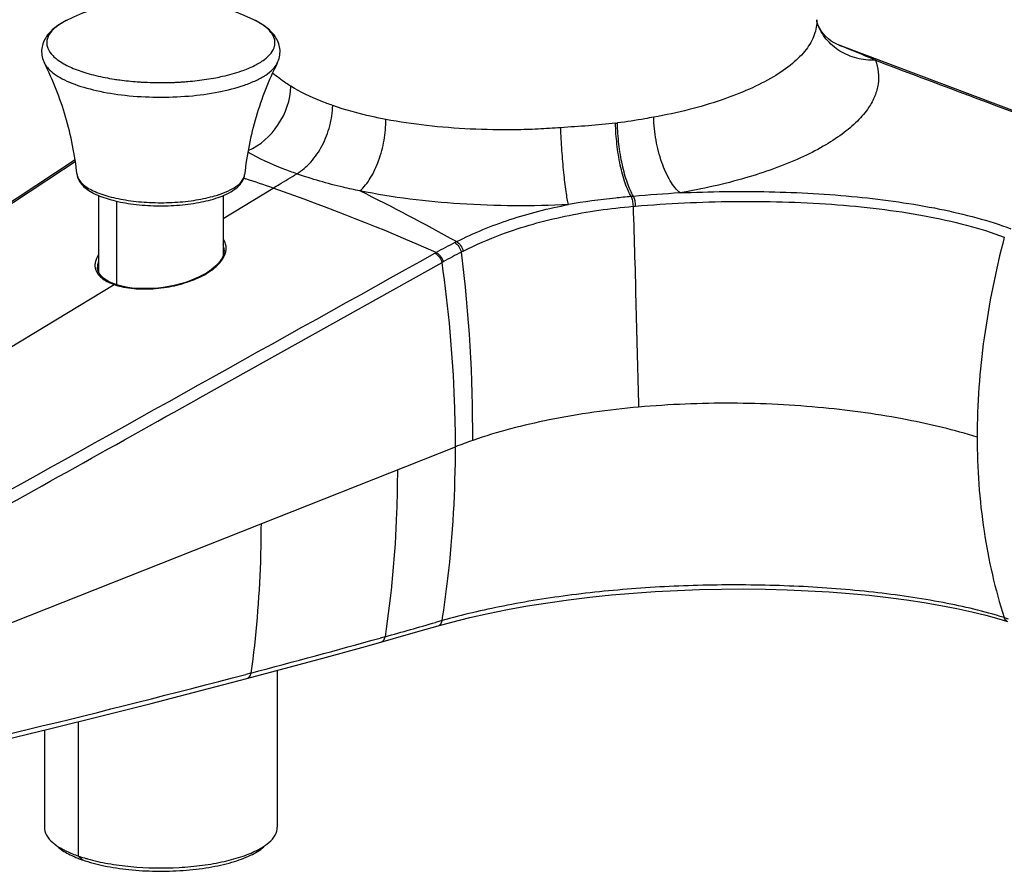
# Model space of a CAD drawing. Header units: millimetres. Extents: x 34 to 540, y 12 to 394.
# Tile 8 of 11: x 333 to 421, y 69 to 146. Entities that reach past the tile are written whole.
import ezdxf

# ---------------------------------------------------------------- set-up
doc = ezdxf.new("R2010")
doc.units = ezdxf.units.MM
doc.header["$LTSCALE"] = 32.67
doc.layers.get('0').update_dxf_attribs({"linetype": 'CONTINUOUS'})

msp = doc.modelspace()

# ---------------------------------------------------------------- linework, layer by layer
at = {"color": 7, "linetype": 'CONTINUOUS'}
for p, q in [((404.687, 145.397), (404.684, 145.403)), ((460.998, 122.998), (406.637, 143.459)), ((337.914, 133.139), (289.664, 101.294)), ((340.023, 129.934), (340.023, 123.051)), ((351.223, 129.935), (351.223, 124.523)), ((339.923, 123.508), (339.923, 123.5)), ((341.194, 122.075), (340.921, 122.207)), ((341.516, 121.95), (341.194, 122.075)), ((341.877, 121.838), (341.517, 121.95)), ((368.958, 90.77), (370.577, 91.231)), ((420.986, 91.87), (421.773, 91.631)), ((364.37, 89.476), (368.958, 90.77)), ((360.193, 88.322), (364.37, 89.476)), ((355.929, 87.17), (360.193, 88.322)), ((353.365, 86.49), (355.929, 87.17)), ((356.1, 87.216), (356.1, 73.107)), ((335.145, 81.851), (335.145, 73.107))]:
    msp.add_line(p, q, dxfattribs=at)
at = {"color": 9, "linetype": 'CONTINUOUS'}
for p, q in [((353.083, 131.501), (353.278, 131.437)), ((351.223, 127.876), (355.722, 130.603)), ((341.663, 121.905), (341.663, 129.425)), ((388.099, 128.969), (388.303, 128.986)), ((370.273, 124.754), (370.388, 124.819)), ((349.161, 111.766), (370.917, 123.916)), ((300.959, 97.405), (341.424, 121.936)), ((349.057, 111.707), (349.108, 111.736)), ((349.108, 111.736), (349.161, 111.766)), ((314.615, 84.555), (372.122, 107.332)), ((370.916, 91.702), (370.336, 91.537)), ((421.467, 91.984), (421.846, 91.866)), ((365.792, 90.256), (365.346, 90.132)), ((353.722, 86.984), (353.267, 86.864)), ((338.214, 70.524), (338.214, 82.61)), ((338.568, 70.179), (338.214, 70.524))]:
    msp.add_line(p, q, dxfattribs=at)
at = {"color": 7, "linetype": 'CONTINUOUS'}
for points in [[(404.684, 145.403), (404.674, 145.434), (404.663, 145.471), (404.652, 145.519), (404.641, 145.575), (404.632, 145.638), (404.626, 145.707), (404.624, 145.754)], [(406.635, 143.46), (406.429, 143.547), (406.19, 143.67), (405.931, 143.834), (405.665, 144.038), (405.421, 144.265), (405.203, 144.51), (405.012, 144.767), (404.865, 145.008), (404.761, 145.217), (404.687, 145.397)], [(351.323, 125.012), (351.298, 124.772), (351.233, 124.545), (351.128, 124.313), (350.983, 124.079), (350.8, 123.847), (350.581, 123.618), (350.328, 123.395), (350.042, 123.178), (349.724, 122.969), (349.378, 122.77), (349.004, 122.581), (348.604, 122.405), (348.183, 122.242), (347.742, 122.094), (347.286, 121.963), (346.817, 121.849), (346.339, 121.753), (345.856, 121.676), (345.372, 121.617), (344.89, 121.579), (344.414, 121.56), (343.947, 121.56), (343.494, 121.58), (343.058, 121.618), (342.64, 121.674), (342.246, 121.748), (341.877, 121.838)], [(340.921, 122.207), (340.673, 122.353), (340.456, 122.513), (340.275, 122.683), (340.131, 122.861), (340.024, 123.046), (339.956, 123.238), (339.925, 123.434), (339.923, 123.508)], [(370.576, 91.231), (371.796, 91.565), (373.407, 91.968), (375.079, 92.345), (376.81, 92.696), (378.596, 93.019), (380.428, 93.313), (382.302, 93.577), (384.213, 93.81), (386.152, 94.012), (388.114, 94.181), (390.093, 94.318), (392.081, 94.424), (394.072, 94.497), (396.062, 94.539), (398.041, 94.548), (400.004, 94.527), (401.945, 94.475), (403.853, 94.393), (405.723, 94.282), (407.551, 94.143), (409.325, 93.977), (411.042, 93.785), (412.698, 93.569), (414.282, 93.331), (415.791, 93.072), (417.222, 92.794), (418.567, 92.499), (419.821, 92.19), (420.986, 91.87)], [(313.912, 76.867), (318.043, 77.799), (322.497, 78.824), (326.95, 79.87), (331.402, 80.937), (335.854, 82.024), (340.306, 83.131), (344.759, 84.257), (349.212, 85.403), (353.365, 86.49)]]:
    msp.add_lwpolyline(points, dxfattribs=at)
for centre, radius, start, end in [((345.623, 128.687), 19, 63.86875, 109.2171), ((345.63, 128.671), 19.017, 109.22027, 116.12813), ((348.095, 137.451), 8.143, 289.16841, 291.86117), ((342.651, 83.264), 13.49, 250.79885, 253.18906), ((342.264, 80.803), 11.249, 249.26653, 250.2928), ((342.46, 81.347), 11.827, 250.28833, 250.78421), ((343.179, 84.975), 15.281, 253.15052, 254.24595)]:
    msp.add_arc(centre, radius, start, end, dxfattribs=at)
at = {"color": 9, "linetype": 'CONTINUOUS'}
for centre, radius, start, end in [((339.683, 140.576), 5.707, 120.64559, 122.5603), ((339.939, 140.146), 6.208, 119.62838, 120.65762), ((344.771, 161.903), 21.754, 258.97061, 261.14636), ((345.561, 168.158), 28.062, 265.78214, 266.51428), ((345.59, 168.619), 28.523, 266.51411, 267.23834), ((345.604, 168.906), 28.811, 267.23761, 267.59733), ((345.623, 169.401), 29.307, 267.60056, 271.86771), ((345.632, 169.14), 29.046, 271.86565, 272.22342), ((345.638, 168.994), 28.9, 272.22339, 272.58234), ((345.646, 168.816), 28.721, 272.58231, 272.94277), ((345.656, 168.619), 28.524, 272.94276, 273.30488), ((345.669, 168.405), 28.309, 273.30485, 273.66878), ((346.361, 162.559), 22.42, 278.66739, 280.78645), ((379.797, 194.193), 58.137, 276.64285, 276.81427), ((339.045, 131.927), 0.965, 186.16551, 195.42537), ((293.612, -47.788), 188.895, 70.80318, 71.58659), ((288.607, -60.998), 203.017, 66.2449, 70.69532), ((270.091, -58.183), 210.42, 60.96298, 63.63556), ((347.461, 140.185), 10.709, 285.44856, 288.47032), ((347.899, 138.833), 9.288, 288.54633, 289.21463), ((394.337, 56.875), 73.249, 94.85444, 95.01886), ((404.382, -59.357), 189.914, 93.64066, 94.90656), ((397.192, 77.347), 54.499, 117.26835, 117.46695), ((397.082, 76.543), 55.164, 116.98121, 118.94115), ((387.495, 95.427), 32.955, 116.42667, 116.75105), ((397.106, 77.276), 53.49, 117.19273, 119.17693), ((242.85, 108.61), 130.824, 359.69201, 7.13276), ((396.227, 77.915), 52.505, 118.68014, 118.82067), ((343.567, 128.247), 6.667, 254.32406, 256.75666), ((386.804, 70.026), 40.092, 109.11798, 111.4821), ((79.976, 1113.151), 1062.075, 285.611364, 285.866072), ((145.529, 878.797), 818.726, 284.731459, 285.57418), ((88.455, 1094.127), 1041.49, 282.524422, 284.729899)]:
    msp.add_arc(centre, radius, start, end, dxfattribs=at)
at = {"color": 7, "linetype": 'CONTINUOUS'}
for points, knots in [([(337.255, 145.745), (336.846, 145.545), (336.098, 145.106), (335.342, 144.33), (334.988, 143.599), (334.876, 143.006), (334.922, 142.404), (335.061, 142.026), (335.151, 141.848)], [0, 0, 0, 0, 0.274578, 0.520033, 0.639703, 0.760038, 0.879654, 1, 1, 1, 1]), ([(356.095, 141.848), (356.184, 142.026), (356.324, 142.404), (356.37, 143.006), (356.257, 143.599), (355.903, 144.33), (355.148, 145.106), (354.399, 145.545), (353.991, 145.745)], [0, 0, 0, 0, 0.120328, 0.239963, 0.360292, 0.479965, 0.725421, 1, 1, 1, 1]), ([(338.086, 131.823), (337.898, 133.582), (337.216, 137.032), (335.928, 140.306), (335.151, 141.848)], [0, 0, 0, 0, 0.505974, 1, 1, 1, 1]), ([(356.095, 141.848), (355.318, 140.306), (354.03, 137.032), (353.348, 133.582), (353.16, 131.823)], [0, 0, 0, 0, 0.494025, 1, 1, 1, 1]), ([(338.086, 131.823), (338.105, 131.645), (338.218, 131.29), (338.559, 130.833), (339.029, 130.443), (339.853, 129.965), (341.158, 129.506), (342.964, 129.152), (344.973, 128.988), (347.033, 129.026), (348.983, 129.262), (350.211, 129.565), (350.769, 129.759)], [0, 0, 0, 0, 0.039062, 0.079193, 0.122894, 0.171581, 0.286354, 0.422431, 0.572193, 0.725387, 0.871153, 1, 1, 1, 1]), ([(351.127, 129.894), (351.394, 130.001), (351.885, 130.229), (352.518, 130.663), (352.983, 131.185), (353.137, 131.612), (353.16, 131.823)], [0, 0, 0, 0, 0.294919, 0.551991, 0.781779, 1, 1, 1, 1]), ([(335.145, 73.107), (335.145, 72.868), (335.309, 72.336), (335.678, 71.939), (335.897, 71.748)], [0, 0, 0, 0, 0.451323, 1, 1, 1, 1]), ([(355.349, 71.748), (355.568, 71.939), (355.936, 72.336), (356.1, 72.868), (356.1, 73.107)], [0, 0, 0, 0, 0.548677, 1, 1, 1, 1]), ([(335.897, 71.748), (335.962, 71.692), (336.256, 71.454), (336.579, 71.255), (336.835, 71.118)], [0, 0, 0, 0, 0.229033, 1, 1, 1, 1]), ([(354.41, 71.118), (354.501, 71.166), (354.829, 71.352), (355.141, 71.568), (355.349, 71.748)], [0, 0, 0, 0, 0.271527, 1, 1, 1, 1]), ([(336.361, 71.344), (336.452, 71.266), (336.879, 70.932), (337.363, 70.675), (337.748, 70.502)], [0, 0, 0, 0, 0.221178, 1, 1, 1, 1]), ([(336.835, 71.118), (336.938, 71.063), (337.385, 70.837), (337.851, 70.651), (338.214, 70.524)], [0, 0, 0, 0, 0.23199, 1, 1, 1, 1]), ([(338.568, 70.179), (339.2, 69.958), (340.586, 69.597), (342.801, 69.266), (345.184, 69.129), (347.593, 69.194), (349.885, 69.456), (351.927, 69.899), (353.598, 70.493), (354.532, 71.037), (354.885, 71.345)], [0, 0, 0, 0, 0.119427, 0.254706, 0.399014, 0.544735, 0.68413, 0.81001, 0.916475, 1, 1, 1, 1]), ([(339.03, 70.268), (339.634, 70.098), (340.921, 69.814), (343.666, 69.455), (346.525, 69.407), (349.334, 69.663), (351.267, 69.999), (352.957, 70.463), (353.97, 70.881), (354.41, 71.118)], [0, 0, 0, 0, 0.120165, 0.251789, 0.529404, 0.664968, 0.791423, 0.904261, 1, 1, 1, 1]), ([(337.748, 70.502), (337.791, 70.483), (337.967, 70.406), (338.146, 70.334), (338.282, 70.282)], [0, 0, 0, 0, 0.243097, 1, 1, 1, 1])]:
    msp.add_open_spline(points, degree=3, knots=knots, dxfattribs=at)
at = {"color": 9, "linetype": 'CONTINUOUS'}
for points, knots in [([(336.611, 145.386), (336.327, 145.205), (335.844, 144.836), (335.431, 144.216), (335.341, 143.717), (335.395, 143.22), (335.766, 142.591), (336.546, 141.956), (337.642, 141.387), (339.029, 140.902), (340.057, 140.658), (340.609, 140.55)], [0, 0, 0, 0, 0.116699, 0.208562, 0.249345, 0.289795, 0.37932, 0.492611, 0.634766, 0.805142, 1, 1, 1, 1]), ([(337.255, 145.745), (337.221, 145.729), (337.092, 145.664), (336.964, 145.596), (336.87, 145.542)], [0, 0, 0, 0, 0.256639, 1, 1, 1, 1]), ([(352.882, 141.143), (353.275, 141.28), (353.988, 141.568), (354.899, 142.1), (355.546, 142.683), (355.85, 143.245), (355.902, 143.687), (355.84, 144.13), (355.523, 144.689), (354.864, 145.271), (354.308, 145.59), (353.991, 145.745)], [0, 0, 0, 0, 0.176686, 0.32479, 0.444722, 0.542116, 0.586672, 0.631336, 0.729502, 0.850613, 1, 1, 1, 1]), ([(404.624, 145.754), (404.636, 145.298), (404.466, 144.325), (403.667, 142.968), (402.383, 141.698), (400.647, 140.515), (398.488, 139.427), (395.945, 138.451), (393.065, 137.612), (391.023, 137.175), (389.957, 136.984)], [0, 0, 0, 0, 0.075359, 0.15874, 0.256416, 0.371467, 0.504636, 0.65512, 0.821063, 1, 1, 1, 1]), ([(406.7, 142.937), (406.241, 143.225), (405.415, 143.944), (404.87, 144.896), (404.687, 145.397)], [0, 0, 0, 0, 0.5039, 1, 1, 1, 1]), ([(406.637, 143.459), (406.913, 143.356), (408.009, 142.935), (409.095, 142.482), (409.893, 142.112)], [0, 0, 0, 0, 0.251215, 1, 1, 1, 1]), ([(409.893, 142.113), (409.331, 142.09), (408.207, 142.203), (407.165, 142.645), (406.7, 142.937)], [0, 0, 0, 0, 0.505815, 1, 1, 1, 1]), ([(335.151, 141.848), (335.347, 141.46), (335.891, 140.945), (336.776, 140.413), (338.022, 139.854), (339.918, 139.31), (342.486, 138.901), (345.279, 138.741), (348.098, 138.839), (350.737, 139.19), (352.391, 139.607), (353.141, 139.868)], [0, 0, 0, 0, 0.069108, 0.113525, 0.164716, 0.285615, 0.425994, 0.577315, 0.729841, 0.873715, 1, 1, 1, 1]), ([(353.141, 139.868), (353.5, 139.994), (354.159, 140.256), (355.024, 140.728), (355.68, 141.242), (355.993, 141.645), (356.095, 141.848)], [0, 0, 0, 0, 0.314652, 0.585627, 0.812489, 1, 1, 1, 1]), ([(409.893, 142.112), (410.019, 141.768), (410.195, 141.055), (410.177, 139.95), (409.873, 138.857), (409.504, 138.18), (409.284, 137.849)], [0, 0, 0, 0, 0.246387, 0.48651, 0.733685, 1, 1, 1, 1]), ([(350.557, 140.535), (350.766, 140.575), (351.551, 140.737), (352.326, 140.949), (352.882, 141.143)], [0, 0, 0, 0, 0.266027, 1, 1, 1, 1]), ([(357.323, 139.76), (357.169, 139.853), (356.593, 140.219), (356.046, 140.629), (355.669, 140.961)], [0, 0, 0, 0, 0.264205, 1, 1, 1, 1]), ([(341.423, 140.408), (341.59, 140.382), (342.279, 140.282), (342.973, 140.211), (343.497, 140.172)], [0, 0, 0, 0, 0.244077, 1, 1, 1, 1]), ([(347.48, 140.154), (347.673, 140.166), (348.429, 140.222), (349.182, 140.31), (349.74, 140.395)], [0, 0, 0, 0, 0.255431, 1, 1, 1, 1]), ([(353.474, 133.98), (354.566, 134.46), (356.463, 136.154), (357.283, 138.551), (357.323, 139.76)], [0, 0, 0, 0, 0.496639, 1, 1, 1, 1]), ([(361.082, 138.039), (360.73, 138.16), (359.437, 138.638), (358.183, 139.236), (357.323, 139.76)], [0, 0, 0, 0, 0.269499, 1, 1, 1, 1]), ([(357.851, 131.892), (358.321, 132.171), (359.204, 132.943), (360.209, 134.433), (360.883, 136.175), (361.069, 137.422), (361.082, 138.039)], [0, 0, 0, 0, 0.227824, 0.479972, 0.742914, 1, 1, 1, 1]), ([(365.869, 136.781), (365.441, 136.862), (363.825, 137.196), (362.228, 137.635), (361.082, 138.039)], [0, 0, 0, 0, 0.263751, 1, 1, 1, 1]), ([(409.284, 137.849), (408.993, 137.412), (408.26, 136.55), (406.875, 135.389), (405.152, 134.29), (402.294, 132.854), (398.001, 131.342), (394.311, 130.517), (392.323, 130.174)], [0, 0, 0, 0, 0.08283, 0.177258, 0.284395, 0.404498, 0.681496, 1, 1, 1, 1]), ([(363.535, 130.351), (363.9, 130.678), (364.562, 131.545), (365.278, 133.102), (365.749, 134.892), (365.869, 136.153), (365.869, 136.781)], [0, 0, 0, 0, 0.210067, 0.460021, 0.731172, 1, 1, 1, 1]), ([(381.594, 136.037), (380.913, 135.987), (379.548, 135.902), (376.83, 135.822), (373.485, 135.878), (369.6, 136.181), (367.082, 136.55), (365.869, 136.781)], [0, 0, 0, 0, 0.129902, 0.259819, 0.516811, 0.76532, 1, 1, 1, 1]), ([(386.522, 136.446), (385.71, 136.351), (384.069, 136.198), (382.423, 136.098), (381.594, 136.037)], [0, 0, 0, 0, 0.495694, 1, 1, 1, 1]), ([(387.929, 129.843), (387.826, 130.015), (387.631, 130.409), (387.272, 131.346), (386.91, 132.738), (386.621, 134.548), (386.533, 135.813), (386.522, 136.446)], [0, 0, 0, 0, 0.08833, 0.193119, 0.441926, 0.72102, 1, 1, 1, 1]), ([(389.957, 136.984), (389.691, 136.936), (388.607, 136.74), (387.519, 136.565), (386.695, 136.466)], [0, 0, 0, 0, 0.245665, 1, 1, 1, 1]), ([(388.138, 129.861), (388.033, 130.032), (387.833, 130.425), (387.465, 131.361), (387.093, 132.754), (386.796, 134.565), (386.706, 135.832), (386.695, 136.466)], [0, 0, 0, 0, 0.088441, 0.193278, 0.442081, 0.721111, 1, 1, 1, 1]), ([(392.323, 130.174), (392.157, 130.308), (391.835, 130.649), (391.234, 131.541), (390.616, 132.976), (390.123, 134.91), (389.974, 136.291), (389.957, 136.984)], [0, 0, 0, 0, 0.086624, 0.189543, 0.436851, 0.717986, 1, 1, 1, 1]), ([(382.288, 129.126), (382.247, 129.293), (382.17, 129.682), (382.019, 130.637), (381.853, 132.094), (381.694, 134.009), (381.62, 135.358), (381.594, 136.037)], [0, 0, 0, 0, 0.074216, 0.170735, 0.417253, 0.70666, 1, 1, 1, 1]), ([(357.853, 131.891), (357.445, 132.03), (355.936, 132.579), (354.471, 133.254), (353.45, 133.836)], [0, 0, 0, 0, 0.268238, 1, 1, 1, 1]), ([(337.938, 132.985), (333.944, 130.35), (317.97, 119.813), (301.996, 109.275), (290.021, 101.366)], [0, 0, 0, 0, 0.250052, 1, 1, 1, 1]), ([(338.115, 131.67), (338.188, 131.405), (338.486, 131.026), (339.014, 130.639), (339.791, 130.22), (341.02, 129.802), (342.727, 129.461), (344.637, 129.284), (346.615, 129.284), (348.523, 129.462), (349.744, 129.705), (350.313, 129.863)], [0, 0, 0, 0, 0.063781, 0.104775, 0.152563, 0.267662, 0.404665, 0.555844, 0.711902, 0.863051, 1, 1, 1, 1]), ([(350.956, 130.062), (351.263, 130.169), (351.814, 130.394), (352.509, 130.814), (352.985, 131.278), (353.141, 131.651), (353.16, 131.823)], [0, 0, 0, 0, 0.331389, 0.605178, 0.823154, 1, 1, 1, 1]), ([(355.722, 130.603), (355.9, 130.711), (356.609, 131.142), (357.318, 131.573), (357.852, 131.892)], [0, 0, 0, 0, 0.250701, 1, 1, 1, 1]), ([(363.534, 130.351), (363.027, 130.454), (361.109, 130.873), (359.214, 131.407), (357.851, 131.892)], [0, 0, 0, 0, 0.263451, 1, 1, 1, 1]), ([(382.288, 129.126), (379.043, 128.958), (372.754, 129.006), (366.501, 129.747), (363.534, 130.351)], [0, 0, 0, 0, 0.517636, 1, 1, 1, 1]), ([(392.323, 130.174), (394.996, 130.297), (400.314, 130.372), (408.117, 129.935), (414.358, 129.062), (418.956, 127.991), (421.081, 127.325), (422.082, 126.952)], [0, 0, 0, 0, 0.266706, 0.529648, 0.778392, 0.893552, 1, 1, 1, 1]), ([(387.929, 129.843), (387.453, 129.801), (385.566, 129.618), (383.686, 129.365), (382.288, 129.126)], [0, 0, 0, 0, 0.25187, 1, 1, 1, 1]), ([(387.929, 129.843), (387.984, 129.727), (388.053, 129.434), (388.089, 129.138), (388.099, 128.969)], [0, 0, 0, 0, 0.430493, 1, 1, 1, 1]), ([(388.138, 129.861), (388.192, 129.745), (388.259, 129.451), (388.294, 129.156), (388.303, 128.987)], [0, 0, 0, 0, 0.429798, 1, 1, 1, 1]), ([(388.303, 128.987), (391.237, 129.232), (397.124, 129.515), (404.448, 129.324), (410.172, 128.779), (414.227, 128.174), (418, 127.353), (420.379, 126.619), (421.49, 126.196)], [0, 0, 0, 0, 0.263413, 0.526896, 0.654778, 0.777731, 0.893617, 1, 1, 1, 1]), ([(372.224, 125.789), (373.769, 126.569), (377.062, 127.915), (380.508, 128.783), (382.288, 129.126)], [0, 0, 0, 0, 0.488469, 1, 1, 1, 1]), ([(372.828, 124.939), (373.95, 125.509), (376.919, 126.802), (382.039, 128.222), (386.044, 128.789), (388.099, 128.969)], [0, 0, 0, 0, 0.237832, 0.610249, 1, 1, 1, 1]), ([(388.099, 128.969), (388.208, 125.939), (388.356, 119.917), (388.52, 113.896), (388.6, 110.905)], [0, 0, 0, 0, 0.50338, 1, 1, 1, 1]), ([(351.33, 124.493), (351.446, 124.738), (351.545, 125.151), (351.429, 125.68), (351.301, 125.916), (351.223, 126.026)], [0, 0, 0, 0, 0.506351, 0.748097, 1, 1, 1, 1]), ([(372.224, 125.789), (372.368, 125.71), (372.618, 125.442), (372.775, 125.12), (372.828, 124.939)], [0, 0, 0, 0, 0.464726, 1, 1, 1, 1]), ([(421.49, 126.196), (420.716, 123.216), (419.498, 117.261), (419.044, 111.192), (419.044, 108.208)], [0, 0, 0, 0, 0.507792, 1, 1, 1, 1]), ([(372.054, 125.703), (372.199, 125.624), (372.451, 125.357), (372.609, 125.035), (372.662, 124.854)], [0, 0, 0, 0, 0.465207, 1, 1, 1, 1]), ([(313.572, 93.157), (318.299, 95.788), (337.203, 106.314), (356.101, 116.851), (370.273, 124.754)], [0, 0, 0, 0, 0.25005, 1, 1, 1, 1]), ([(340.023, 124.628), (339.877, 124.413), (339.709, 124.06), (339.682, 123.565), (339.735, 123.337), (339.775, 123.23)], [0, 0, 0, 0, 0.528999, 0.766095, 1, 1, 1, 1]), ([(340.023, 124.014), (340.007, 123.972), (339.951, 123.809), (339.924, 123.635), (339.923, 123.508)], [0, 0, 0, 0, 0.260768, 1, 1, 1, 1]), ([(345.915, 121.659), (346.538, 121.749), (347.725, 122.01), (349.32, 122.64), (350.565, 123.44), (351.162, 124.136), (351.33, 124.493)], [0, 0, 0, 0, 0.299609, 0.576259, 0.812358, 1, 1, 1, 1]), ([(370.273, 124.754), (370.425, 124.681), (370.694, 124.422), (370.862, 124.098), (370.917, 123.916)], [0, 0, 0, 0, 0.470379, 1, 1, 1, 1]), ([(370.388, 124.818), (370.539, 124.744), (370.808, 124.485), (370.975, 124.161), (371.03, 123.979)], [0, 0, 0, 0, 0.470024, 1, 1, 1, 1]), ([(372.122, 107.332), (372.123, 108.696), (372.02, 114.241), (371.511, 119.777), (370.917, 123.916)], [0, 0, 0, 0, 0.245986, 1, 1, 1, 1]), ([(339.902, 122.977), (339.958, 122.887), (340.259, 122.505), (340.689, 122.245), (341.033, 122.091)], [0, 0, 0, 0, 0.218932, 1, 1, 1, 1]), ([(341.033, 122.091), (341.064, 122.077), (341.193, 122.021), (341.324, 121.971), (341.424, 121.936)], [0, 0, 0, 0, 0.243127, 1, 1, 1, 1]), ([(341.517, 121.95), (341.495, 121.958), (341.46, 121.955), (341.432, 121.94), (341.424, 121.936)], [0, 0, 0, 0, 0.723135, 1, 1, 1, 1]), ([(341.424, 121.936), (341.452, 121.926), (341.565, 121.888), (341.679, 121.853), (341.765, 121.829)], [0, 0, 0, 0, 0.244985, 1, 1, 1, 1]), ([(342.04, 121.758), (342.64, 121.616), (343.941, 121.478), (345.241, 121.562), (345.915, 121.659)], [0, 0, 0, 0, 0.475421, 1, 1, 1, 1]), ([(317.344, 93.996), (319.987, 95.472), (330.558, 101.376), (341.129, 107.28), (349.057, 111.707)], [0, 0, 0, 0, 0.250059, 1, 1, 1, 1]), ([(388.601, 110.903), (385.903, 110.661), (380.856, 109.967), (375.917, 108.685), (373.674, 107.906)], [0, 0, 0, 0, 0.532911, 1, 1, 1, 1]), ([(419.044, 108.208), (416.98, 108.843), (412.41, 109.942), (405.024, 110.977), (396.941, 111.379), (391.384, 111.153), (388.601, 110.903)], [0, 0, 0, 0, 0.210839, 0.457878, 0.727203, 1, 1, 1, 1]), ([(419.044, 108.208), (419.044, 105.383), (419.433, 99.889), (420.666, 94.52), (421.463, 91.982)], [0, 0, 0, 0, 0.515026, 1, 1, 1, 1]), ([(370.916, 91.702), (371.118, 92.963), (371.833, 98.144), (372.121, 103.381), (372.122, 107.332)], [0, 0, 0, 0, 0.244268, 1, 1, 1, 1]), ([(366.899, 105.263), (366.898, 103.982), (366.805, 98.964), (366.353, 93.951), (365.792, 90.256)], [0, 0, 0, 0, 0.255423, 1, 1, 1, 1]), ([(354.633, 100.405), (354.631, 99.261), (354.553, 94.776), (354.181, 90.295), (353.722, 86.984)], [0, 0, 0, 0, 0.254967, 1, 1, 1, 1]), ([(421.463, 91.982), (419.67, 92.539), (415.773, 93.445), (409.594, 94.335), (402.944, 94.844), (396.097, 94.971), (389.285, 94.715), (382.721, 94.093), (376.608, 93.121), (372.737, 92.217), (370.918, 91.702)], [0, 0, 0, 0, 0.110274, 0.234442, 0.366505, 0.501866, 0.636553, 0.76678, 0.888933, 1, 1, 1, 1]), ([(370.577, 91.231), (370.664, 91.256), (370.835, 91.394), (370.898, 91.593), (370.918, 91.702)], [0, 0, 0, 0, 0.449809, 1, 1, 1, 1]), ([(421.463, 91.982), (421.488, 91.9), (421.561, 91.752), (421.7, 91.654), (421.771, 91.631)], [0, 0, 0, 0, 0.533855, 1, 1, 1, 1]), ([(365.444, 89.777), (365.534, 89.802), (365.708, 89.942), (365.773, 90.145), (365.792, 90.256)], [0, 0, 0, 0, 0.450362, 1, 1, 1, 1]), ([(353.365, 86.49), (353.457, 86.514), (353.638, 86.659), (353.704, 86.869), (353.722, 86.984)], [0, 0, 0, 0, 0.448339, 1, 1, 1, 1])]:
    msp.add_open_spline(points, degree=3, knots=knots, dxfattribs=at)
for points in [[(409.893, 142.112), (418.82, 138.754), (427.749, 135.4), (436.675, 132.039)], [(351.323, 125.022), (351.323, 125.194), (351.288, 125.37), (351.223, 125.53)], [(339.775, 123.23), (339.809, 123.141), (339.852, 123.056), (339.902, 122.977)]]:
    msp.add_open_spline(points, degree=3, dxfattribs=at)

doc.saveas('drawing.dxf')
